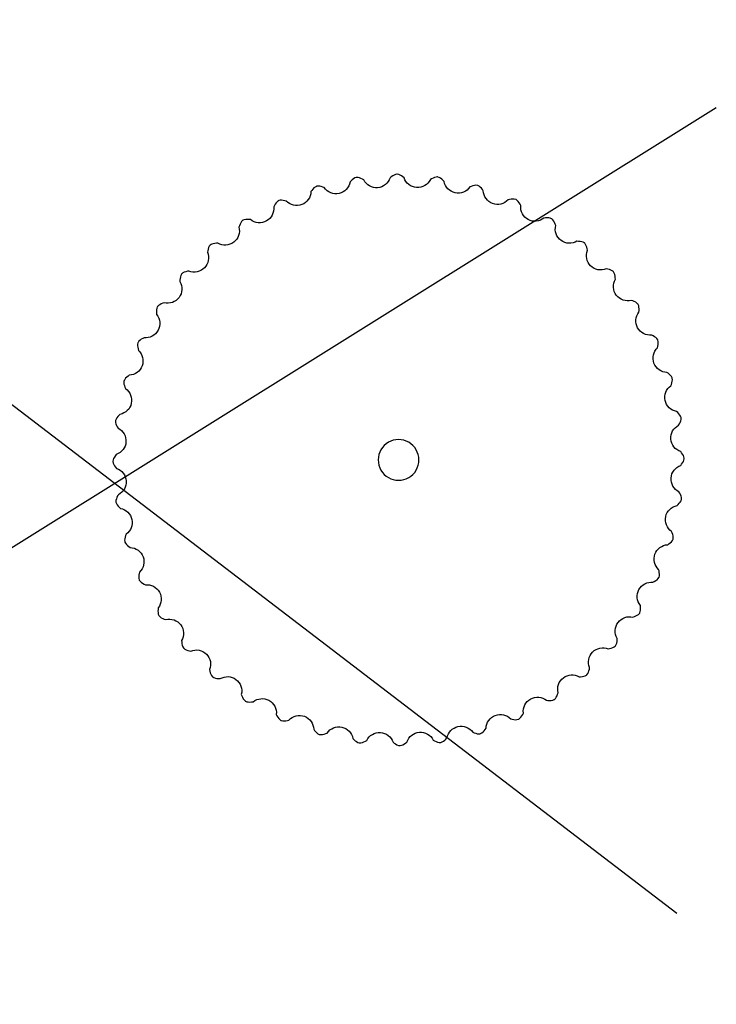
# Model space of a CAD drawing. Extents: x 64 to 1966, y -49 to 641.
# Tile 6 of 8: x 1095 to 1371, y 21 to 412. Entities that reach past the tile are written whole.
import ezdxf

# ---------------------------------------------------------------- set-up
doc = ezdxf.new("R2010")
doc.units = 0
doc.layers.get('0').update_dxf_attribs({"linetype": 'CONTINUOUS'})

msp = doc.modelspace()

# ---------------------------------------------------------------- linework, layer by layer
at = {"color": 7}
for p, q in [((892.051774, 411.682063), (1355.422278, 57.123107)), ((1371.109297, 376.70856), (801.549722, 20.943623)), ((1226.684567, 348.183314), (1226.195179, 347.72546)), ((1227.184067, 348.574077), (1226.684567, 348.183314)), ((1227.696312, 348.879435), (1227.184067, 348.574077)), ((1228.223936, 349.081076), (1227.696312, 348.879435)), ((1228.310008, 349.093758), (1228.223936, 349.081076)), ((1228.396943, 349.106861), (1228.310008, 349.093758)), ((1228.960433, 349.06783), (1228.396943, 349.106861)), ((1229.539455, 348.925103), (1228.960433, 349.06783)), ((1230.131187, 348.696965), (1229.539455, 348.925103)), ((1230.732808, 348.4017), (1230.131187, 348.696965)), ((1231.238633, 348.115747), (1230.732808, 348.4017)), ((1242.699597, 349.660815), (1242.150031, 349.277268)), ((1243.249624, 349.976514), (1242.699597, 349.660815)), ((1243.800113, 350.205864), (1243.249624, 349.976514)), ((1244.351062, 350.330364), (1243.800113, 350.205864)), ((1244.438063, 350.330667), (1244.351062, 350.330364)), ((1244.525979, 350.331266), (1244.438063, 350.330667)), ((1245.078178, 350.212438), (1244.525979, 350.331266)), ((1245.630994, 349.98876), (1245.078178, 350.212438)), ((1246.184236, 349.678732), (1245.630994, 349.98876)), ((1246.737713, 349.300853), (1246.184236, 349.678732)), ((1247.197694, 348.945824), (1246.737713, 349.300853)), ((1258.761888, 348.844101), (1258.163332, 348.542669)), ((1259.351246, 349.07831), (1258.761888, 348.844101)), ((1259.92877, 349.226982), (1259.351246, 349.07831)), ((1260.491831, 349.271807), (1259.92877, 349.226982)), ((1260.577988, 349.259725), (1260.491831, 349.271807)), ((1260.665095, 349.247806), (1260.577988, 349.259725)), ((1261.194763, 349.051601), (1260.665095, 349.247806)), ((1261.710119, 348.751526), (1261.194763, 349.051601)), ((1262.213608, 348.365919), (1261.710119, 348.751526)), ((1262.707674, 347.913119), (1262.213608, 348.365919)), ((1263.112447, 347.496241), (1262.707674, 347.913119)), ((1210.62357, 343.918835), (1210.282122, 343.438111)), ((1211.042817, 344.441676), (1210.62357, 343.918835)), ((1211.481622, 344.899547), (1211.042817, 344.441676)), ((1211.945196, 345.274698), (1211.481622, 344.899547)), ((1212.438752, 345.549375), (1211.945196, 345.274698)), ((1212.522143, 345.574177), (1212.438752, 345.549375)), ((1212.606329, 345.599519), (1212.522143, 345.574177)), ((1213.169639, 345.641078), (1212.606329, 345.599519)), ((1213.763078, 345.582207), (1213.169639, 345.641078)), ((1214.381255, 345.440603), (1213.763078, 345.582207)), ((1215.018773, 345.233964), (1214.381255, 345.440603)), ((1215.560145, 345.022907), (1215.018773, 345.233964)), ((1273.909095, 345.536617), (1273.361951, 345.316807)), ((1274.544458, 345.749797), (1273.909095, 345.536617)), ((1275.161147, 345.897747), (1274.544458, 345.749797)), ((1275.753952, 345.962717), (1275.161147, 345.897747)), ((1276.31766, 345.926953), (1275.753952, 345.962717)), ((1276.401222, 345.902733), (1276.31766, 345.926953)), ((1276.485745, 345.878538), (1276.401222, 345.902733)), ((1276.982099, 345.608951), (1276.485745, 345.878538)), ((1277.449505, 345.238588), (1276.982099, 345.608951)), ((1277.892991, 344.785252), (1277.449505, 345.238588)), ((1278.317587, 344.266748), (1277.892991, 344.785252)), ((1278.658913, 343.796507), (1278.317587, 344.266748)), ((1198.027249, 340.001941), (1197.475588, 339.880638)), ((1198.623027, 340.028125), (1198.027249, 340.001941)), ((1199.255063, 339.975938), (1198.623027, 340.028125)), ((1199.915501, 339.86213), (1199.255063, 339.975938)), ((1289.726017, 340.440895), (1289.066783, 340.320306)), ((1290.357485, 340.499575), (1289.726017, 340.440895)), ((1290.953503, 340.479518), (1290.357485, 340.499575)), ((1291.506383, 340.363895), (1290.953503, 340.479518)), ((1291.585648, 340.328029), (1291.506383, 340.363895)), ((1291.665867, 340.292051), (1291.585648, 340.328029)), ((1292.118803, 339.95457), (1291.665867, 340.292051)), ((1292.528743, 339.521458), (1292.118803, 339.95457)), ((1195.752197, 337.934885), (1195.482638, 337.410461)), ((1196.092768, 338.51207), (1195.752197, 337.934885)), ((1196.461944, 339.027728), (1196.092768, 338.51207)), ((1196.867411, 339.465034), (1196.461944, 339.027728)), ((1197.316853, 339.807156), (1196.867411, 339.465034)), ((1197.395865, 339.843573), (1197.316853, 339.807156)), ((1197.475588, 339.880638), (1197.395865, 339.843573)), ((1200.481399, 339.730267), (1199.915501, 339.86213)), ((1292.903198, 339.009621), (1292.528743, 339.521458)), ((1293.249683, 338.435968), (1292.903198, 339.009621)), ((1293.520612, 337.921939), (1293.249683, 338.435968)), ((1183.84152, 332.265215), (1183.312737, 332.066638)), ((1184.427507, 332.375921), (1183.84152, 332.265215)), ((1185.060538, 332.414213), (1184.427507, 332.375921)), ((1185.730449, 332.395554), (1185.060538, 332.414213)), ((1186.309353, 332.345569), (1185.730449, 332.395554)), ((1303.327829, 332.999926), (1302.740921, 332.943167)), ((1303.997515, 333.025469), (1303.327829, 332.999926)), ((1304.630907, 332.993684), (1303.997515, 333.025469)), ((1305.218003, 332.889009), (1304.630907, 332.993684)), ((1305.748801, 332.69588), (1305.218003, 332.889009)), ((1305.822154, 332.649098), (1305.748801, 332.69588)), ((1305.896438, 332.60207), (1305.822154, 332.649098)), ((1306.296734, 332.203565), (1305.896438, 332.60207)), ((1306.640864, 331.716521), (1306.296734, 332.203565)), ((1181.883797, 329.895425), (1181.691616, 329.337977)), ((1182.13876, 330.515204), (1181.883797, 329.895425)), ((1182.430793, 331.078153), (1182.13876, 330.515204)), ((1182.769897, 331.568711), (1182.430793, 331.078153)), ((1183.166075, 331.971313), (1182.769897, 331.568711)), ((1183.239101, 332.018604), (1183.166075, 331.971313)), ((1183.312737, 332.066638), (1183.239101, 332.018604)), ((1306.938666, 331.156603), (1306.640864, 331.716521)), ((1307.199984, 330.539479), (1306.938666, 331.156603)), ((1307.395001, 329.992124), (1307.199984, 330.539479)), ((1169.464856, 320.613872), (1169.300692, 319.964117)), ((1169.6738, 321.212652), (1169.464856, 320.613872)), ((1169.939639, 321.746477), (1169.6738, 321.212652)), ((1170.274489, 322.201362), (1169.939639, 321.746477)), ((1170.406092, 322.316589), (1170.050457, 322.004168)), ((1170.630469, 322.511998), (1170.274489, 322.201362)), ((1170.901231, 322.5884), (1170.406092, 322.316589)), ((1171.4655, 322.781372), (1170.901231, 322.5884)), ((1172.086637, 322.909365), (1171.4655, 322.781372)), ((1172.752385, 322.986234), (1172.086637, 322.909365)), ((1173.332511, 323.019143), (1172.752385, 322.986234)), ((1317.068425, 323.654474), (1316.401921, 323.724498)), ((1317.690846, 323.532872), (1317.068425, 323.654474)), ((1318.25707, 323.345711), (1317.690846, 323.532872)), ((1318.75498, 323.079006), (1318.25707, 323.345711)), ((1318.820929, 323.022262), (1318.75498, 323.079006)), ((1318.887763, 322.965141), (1318.820929, 323.022262)), ((1319.227272, 322.513724), (1318.887763, 322.965141)), ((1319.498584, 321.982662), (1319.227272, 322.513724)), ((1319.713672, 321.386062), (1319.498584, 321.982662)), ((1319.884504, 320.73803), (1319.713672, 321.386062)), ((1319.999639, 320.168493), (1319.884504, 320.73803)), ((1169.300692, 319.964117), (1169.1898, 319.384992)), ((1328.022905, 312.682844), (1327.44378, 312.793736)), ((1328.67266, 312.518679), (1328.022905, 312.682844)), ((1158.329061, 309.009636), (1158.259037, 308.343132)), ((1158.450663, 309.632058), (1158.329061, 309.009636)), ((1158.637825, 310.198282), (1158.450663, 309.632058)), ((1158.904529, 310.696192), (1158.637825, 310.198282)), ((1158.961274, 310.762141), (1158.904529, 310.696192)), ((1159.018394, 310.828975), (1158.961274, 310.762141)), ((1159.469812, 311.168484), (1159.018394, 310.828975)), ((1160.000873, 311.439797), (1159.469812, 311.168484)), ((1160.597473, 311.654883), (1160.000873, 311.439797)), ((1161.245506, 311.825716), (1160.597473, 311.654883)), ((1161.815042, 311.940851), (1161.245506, 311.825716)), ((1329.27144, 312.309735), (1328.67266, 312.518679)), ((1329.805265, 312.043896), (1329.27144, 312.309735)), ((1330.260151, 311.709047), (1329.805265, 312.043896)), ((1330.317353, 311.643494), (1330.260151, 311.709047)), ((1330.375378, 311.577444), (1330.317353, 311.643494)), ((1330.647187, 311.082304), (1330.375378, 311.577444)), ((1330.84016, 310.518036), (1330.647187, 311.082304)), ((1330.968153, 309.896898), (1330.84016, 310.518036)), ((1331.045022, 309.23115), (1330.968153, 309.896898)), ((1331.077932, 308.651025), (1331.045022, 309.23115)), ((1158.259037, 308.343132), (1158.231692, 307.75412)), ((1149.094526, 297.159215), (1148.989852, 296.572119)), ((1149.287656, 297.690013), (1149.094526, 297.159215)), ((1149.334437, 297.763367), (1149.287656, 297.690013)), ((1149.381465, 297.83765), (1149.334437, 297.763367)), ((1149.779971, 298.237946), (1149.381465, 297.83765)), ((1150.267015, 298.582075), (1149.779971, 298.237946)), ((1150.826932, 298.879877), (1150.267015, 298.582075)), ((1151.444056, 299.141196), (1150.826932, 298.879877)), ((1151.991411, 299.336213), (1151.444056, 299.141196)), ((1338.573991, 299.844776), (1337.954213, 300.099739)), ((1339.136941, 299.552743), (1338.573991, 299.844776)), ((1339.627499, 299.213639), (1339.136941, 299.552743)), ((1340.030102, 298.81746), (1339.627499, 299.213639)), ((1340.077393, 298.744435), (1340.030102, 298.81746)), ((1340.125427, 298.670798), (1340.077393, 298.744435)), ((1340.324004, 298.142016), (1340.125427, 298.670798)), ((1340.434709, 297.556028), (1340.324004, 298.142016)), ((1340.473002, 296.922998), (1340.434709, 297.556028)), ((1148.989852, 296.572119), (1148.958067, 295.938727)), ((1148.958067, 295.938727), (1148.98361, 295.269041)), ((1340.404357, 295.674182), (1340.454343, 296.253086)), ((1340.454343, 296.253086), (1340.473002, 296.922998)), ((1144.061596, 285.461823), (1143.547568, 285.190895)), ((1345.993673, 286.231339), (1345.469249, 286.500898)), ((1346.570857, 285.890768), (1345.993673, 286.231339)), ((1347.086517, 285.521591), (1346.570857, 285.890768)), ((1347.523822, 285.116125), (1347.086517, 285.521591)), ((1141.504018, 282.894714), (1141.483961, 282.298697)), ((1141.483961, 282.298697), (1141.54264, 281.667229)), ((1141.619641, 283.447595), (1141.504018, 282.894714)), ((1141.54264, 281.667229), (1141.663229, 281.007995)), ((1141.655507, 283.526859), (1141.619641, 283.447595)), ((1141.691484, 283.607079), (1141.655507, 283.526859)), ((1142.028965, 284.060015), (1141.691484, 283.607079)), ((1142.462078, 284.469954), (1142.028965, 284.060015)), ((1142.973914, 284.84441), (1142.462078, 284.469954)), ((1143.547568, 285.190895), (1142.973914, 284.84441)), ((1347.865944, 284.666683), (1347.523822, 285.116125)), ((1347.789055, 281.502137), (1347.920918, 282.068035)), ((1347.902361, 284.58767), (1347.865944, 284.666683)), ((1347.939427, 284.507948), (1347.902361, 284.58767)), ((1347.920918, 282.068035), (1348.034726, 282.728472)), ((1348.060729, 283.956287), (1347.939427, 284.507948)), ((1348.034726, 282.728472), (1348.086913, 283.360509)), ((1348.086913, 283.360509), (1348.060729, 283.956287)), ((1137.198284, 269.834202), (1136.744948, 269.390716)), ((1137.716788, 270.2588), (1137.198284, 269.834202)), ((1138.187028, 270.600125), (1137.716788, 270.2588)), ((1352.500465, 270.940718), (1351.977623, 271.359965)), ((1352.958336, 270.501914), (1352.500465, 270.940718)), ((1353.333486, 270.038339), (1352.958336, 270.501914)), ((1353.608164, 269.544783), (1353.333486, 270.038339)), ((1136.056582, 268.258871), (1136.02082, 267.695164)), ((1136.02082, 267.695164), (1136.085788, 267.102359)), ((1136.080803, 268.342433), (1136.056582, 268.258871)), ((1136.104997, 268.426957), (1136.080803, 268.342433)), ((1136.085788, 267.102359), (1136.233739, 266.485669)), ((1136.374584, 268.923311), (1136.104997, 268.426957)), ((1136.233739, 266.485669), (1136.446918, 265.850306)), ((1136.744948, 269.390716), (1136.374584, 268.923311)), ((1136.446918, 265.850306), (1136.666729, 265.303163)), ((1353.081695, 266.42339), (1353.292752, 266.964762)), ((1353.292752, 266.964762), (1353.499391, 267.602281)), ((1353.499391, 267.602281), (1353.640995, 268.220457)), ((1353.632965, 269.461392), (1353.608164, 269.544783)), ((1353.658308, 269.377206), (1353.632965, 269.461392)), ((1353.640995, 268.220457), (1353.699866, 268.813897)), ((1353.699866, 268.813897), (1353.658308, 269.377206)), ((1133.617616, 254.154819), (1133.232009, 253.651331)), ((1134.070417, 254.648885), (1133.617616, 254.154819)), ((1134.487295, 255.053658), (1134.070417, 254.648885)), ((1356.242103, 255.298969), (1355.784248, 255.788357)), ((1356.632866, 254.799468), (1356.242103, 255.298969)), ((1356.938224, 254.287223), (1356.632866, 254.799468)), ((1357.139865, 253.7596), (1356.938224, 254.287223)), ((1132.723811, 252.5192), (1132.711729, 252.433042)), ((1132.711729, 252.433042), (1132.756553, 251.869982)), ((1132.73573, 252.606306), (1132.723811, 252.5192)), ((1132.931934, 253.135974), (1132.73573, 252.606306)), ((1132.756553, 251.869982), (1132.905227, 251.292457)), ((1132.905227, 251.292457), (1133.139435, 250.7031)), ((1133.232009, 253.651331), (1132.931934, 253.135974)), ((1133.139435, 250.7031), (1133.440867, 250.104543)), ((1133.440867, 250.104543), (1133.736306, 249.594251)), ((1356.174535, 250.744902), (1356.460489, 251.250727)), ((1356.460489, 251.250727), (1356.755753, 251.852348)), ((1356.755753, 251.852348), (1356.983891, 252.444081)), ((1356.983891, 252.444081), (1357.126618, 253.023102)), ((1357.126618, 253.023102), (1357.16565, 253.586592)), ((1357.152546, 253.673528), (1357.139865, 253.7596)), ((1357.16565, 253.586592), (1357.152546, 253.673528)), ((1132.682682, 238.678925), (1132.304803, 238.125447)), ((1133.037712, 239.138906), (1132.682682, 238.678925)), ((1357.719604, 239.283938), (1357.336057, 239.833504)), ((1358.035303, 238.733911), (1357.719604, 239.283938)), ((1358.264652, 238.183423), (1358.035303, 238.733911)), ((1131.771097, 237.01939), (1131.65227, 236.46719)), ((1131.65227, 236.46719), (1131.652868, 236.379275)), ((1131.652868, 236.379275), (1131.653171, 236.292274)), ((1131.653171, 236.292274), (1131.777671, 235.741325)), ((1131.994775, 237.572206), (1131.771097, 237.01939)), ((1131.777671, 235.741325), (1132.007021, 235.190837)), ((1132.304803, 238.125447), (1131.994775, 237.572206)), ((1132.007021, 235.190837), (1132.32272, 234.640809)), ((1132.32272, 234.640809), (1132.706267, 234.091243)), ((1253.099902, 236.962373), (1253.099902, 236.962373)), ((1357.004612, 234.785842), (1357.359642, 235.245822)), ((1357.359642, 235.245822), (1357.737521, 235.7993)), ((1357.737521, 235.7993), (1358.047549, 236.352542)), ((1358.047549, 236.352542), (1358.271227, 236.905358)), ((1358.389153, 237.632474), (1358.264652, 238.183423)), ((1358.271227, 236.905358), (1358.390054, 237.457557)), ((1358.389456, 237.545473), (1358.389153, 237.632474)), ((1358.390054, 237.457557), (1358.389456, 237.545473)), ((1132.706267, 234.091243), (1133.071322, 233.628191)), ((1133.867789, 223.179845), (1133.581835, 222.67402)), ((1356.902889, 223.221647), (1356.601457, 223.820204)), ((1357.137097, 222.63229), (1356.902889, 223.221647)), ((1132.915706, 220.901645), (1132.876674, 220.338155)), ((1132.876674, 220.338155), (1132.889778, 220.25122)), ((1132.889778, 220.25122), (1132.902459, 220.165148)), ((1132.902459, 220.165148), (1133.1041, 219.637524)), ((1133.058433, 221.480666), (1132.915706, 220.901645)), ((1133.286571, 222.072398), (1133.058433, 221.480666)), ((1133.1041, 219.637524), (1133.409458, 219.125279)), ((1133.581835, 222.67402), (1133.286571, 222.072398)), ((1133.409458, 219.125279), (1133.800221, 218.625779)), ((1355.55503, 218.871089), (1355.971907, 219.275862)), ((1355.971907, 219.275862), (1356.424708, 219.769928)), ((1356.424708, 219.769928), (1356.810315, 220.273417)), ((1356.810315, 220.273417), (1357.110389, 220.788773)), ((1357.110389, 220.788773), (1357.306594, 221.318441)), ((1357.28577, 222.054765), (1357.137097, 222.63229)), ((1357.330595, 221.491706), (1357.28577, 222.054765)), ((1357.306594, 221.318441), (1357.318513, 221.405547)), ((1357.318513, 221.405547), (1357.330595, 221.491706)), ((1133.800221, 218.625779), (1134.258076, 218.136391)), ((1136.960629, 207.501357), (1136.749571, 206.959985)), ((1353.595405, 208.074441), (1353.375595, 208.621584)), ((1353.808585, 207.439079), (1353.595405, 208.074441)), ((1353.956536, 206.822389), (1353.808585, 207.439079)), ((1136.401329, 205.70429), (1136.342458, 205.110851)), ((1136.342458, 205.110851), (1136.384016, 204.547541)), ((1136.384016, 204.547541), (1136.409359, 204.463355)), ((1136.542932, 206.322467), (1136.401329, 205.70429)), ((1136.409359, 204.463355), (1136.43416, 204.379964)), ((1136.43416, 204.379964), (1136.708838, 203.886407)), ((1136.749571, 206.959985), (1136.542932, 206.322467)), ((1136.708838, 203.886407), (1137.083988, 203.422833)), ((1137.083988, 203.422833), (1137.541859, 202.984028)), ((1351.855295, 203.324623), (1352.325535, 203.665948)), ((1352.325535, 203.665948), (1352.84404, 204.090545)), ((1352.84404, 204.090545), (1353.297376, 204.534032)), ((1353.297376, 204.534032), (1353.667739, 205.001437)), ((1353.667739, 205.001437), (1353.937326, 205.497791)), ((1353.937326, 205.497791), (1353.961521, 205.582313)), ((1354.021504, 206.229584), (1353.956536, 206.822389)), ((1353.961521, 205.582313), (1353.985741, 205.665875)), ((1353.985741, 205.665875), (1354.021504, 206.229584)), ((1137.541859, 202.984028), (1138.064701, 202.564781)), ((1138.064701, 202.564781), (1138.545425, 202.223333)), ((1142.121405, 191.856713), (1142.007598, 191.196275)), ((1142.253269, 192.42261), (1142.121405, 191.856713)), ((1348.379094, 192.916752), (1348.239389, 193.489609)), ((1348.499683, 192.257519), (1348.379094, 192.916752)), ((1348.558364, 191.62605), (1348.499683, 192.257519)), ((1348.538306, 191.030033), (1348.558364, 191.62605)), ((1142.007598, 191.196275), (1141.955411, 190.564238)), ((1141.955411, 190.564238), (1141.981595, 189.968461)), ((1141.981595, 189.968461), (1142.102897, 189.4168)), ((1142.102897, 189.4168), (1142.139963, 189.337077)), ((1142.139963, 189.337077), (1142.17638, 189.258065)), ((1142.17638, 189.258065), (1142.518501, 188.808623)), ((1142.518501, 188.808623), (1142.955807, 188.403156)), ((1142.955807, 188.403156), (1143.471466, 188.03398)), ((1143.471466, 188.03398), (1144.048651, 187.693408)), ((1345.980727, 188.462924), (1346.494756, 188.733853)), ((1346.494756, 188.733853), (1347.06841, 189.080337)), ((1347.06841, 189.080337), (1347.580246, 189.454793)), ((1347.580246, 189.454793), (1348.013359, 189.864733)), ((1348.013359, 189.864733), (1348.35084, 190.317668)), ((1348.35084, 190.317668), (1348.386817, 190.397888)), ((1348.386817, 190.397888), (1348.422683, 190.477152)), ((1348.422683, 190.477152), (1348.538306, 191.030033)), ((1149.587981, 177.671661), (1149.569322, 177.001749)), ((1149.569322, 177.001749), (1149.607615, 176.368719)), ((1149.637966, 178.250565), (1149.587981, 177.671661)), ((1149.607615, 176.368719), (1149.71832, 175.782731)), ((1340.262353, 175.686801), (1340.660859, 176.087098)), ((1340.660859, 176.087098), (1340.707886, 176.161381)), ((1340.707886, 176.161381), (1340.754668, 176.234734)), ((1340.754668, 176.234734), (1340.947797, 176.765532)), ((1340.947797, 176.765532), (1341.052472, 177.352628)), ((1341.052472, 177.352628), (1341.084256, 177.986021)), ((1341.084256, 177.986021), (1341.058714, 178.655706)), ((1149.71832, 175.782731), (1149.916898, 175.253949)), ((1149.916898, 175.253949), (1149.964931, 175.180313)), ((1149.964931, 175.180313), (1150.012223, 175.107287)), ((1150.012223, 175.107287), (1150.414825, 174.711109)), ((1150.414825, 174.711109), (1150.905383, 174.372005)), ((1150.905383, 174.372005), (1151.468332, 174.079972)), ((1151.468332, 174.079972), (1152.088111, 173.825009)), ((1338.050913, 174.588534), (1338.598268, 174.783551)), ((1338.598268, 174.783551), (1339.215391, 175.044869)), ((1339.215391, 175.044869), (1339.775308, 175.342673)), ((1339.775308, 175.342673), (1340.262353, 175.686801)), ((1158.964392, 165.273722), (1158.997302, 164.693597)), ((1158.997302, 164.693597), (1159.074171, 164.027849)), ((1331.404499, 163.726466), (1331.591661, 164.292689)), ((1331.591661, 164.292689), (1331.713263, 164.915111)), ((1331.713263, 164.915111), (1331.783286, 165.581615)), ((1159.074171, 164.027849), (1159.202164, 163.406711)), ((1159.202164, 163.406711), (1159.395136, 162.842444)), ((1159.395136, 162.842444), (1159.666946, 162.347303)), ((1159.666946, 162.347303), (1159.724971, 162.281253)), ((1159.724971, 162.281253), (1159.782173, 162.215701)), ((1159.782173, 162.215701), (1160.237059, 161.880851)), ((1160.237059, 161.880851), (1160.770883, 161.615012)), ((1160.770883, 161.615012), (1161.369664, 161.406068)), ((1161.369664, 161.406068), (1162.019419, 161.241904)), ((1162.019419, 161.241904), (1162.598543, 161.131012)), ((1328.227281, 161.983896), (1328.796818, 162.099032)), ((1328.796818, 162.099032), (1329.444851, 162.269864)), ((1329.444851, 162.269864), (1330.04145, 162.484951)), ((1330.04145, 162.484951), (1330.572512, 162.756263)), ((1330.572512, 162.756263), (1331.02393, 163.095773)), ((1331.02393, 163.095773), (1331.08105, 163.162607)), ((1331.08105, 163.162607), (1331.137795, 163.228556)), ((1331.137795, 163.228556), (1331.404499, 163.726466)), ((1170.042685, 153.756254), (1170.15782, 153.186717)), ((1170.15782, 153.186717), (1170.328652, 152.538685)), ((1170.328652, 152.538685), (1170.543739, 151.942085)), ((1320.102685, 152.178271), (1320.368524, 152.712095)), ((1320.368524, 152.712095), (1320.577468, 153.310876)), ((1320.577468, 153.310876), (1320.741632, 153.960631)), ((1320.741632, 153.960631), (1320.852524, 154.539755)), ((1170.543739, 151.942085), (1170.815051, 151.411024)), ((1170.815051, 151.411024), (1171.154561, 150.959606)), ((1171.154561, 150.959606), (1171.221394, 150.902486)), ((1171.221394, 150.902486), (1171.287344, 150.845741)), ((1171.287344, 150.845741), (1171.785254, 150.579037)), ((1171.785254, 150.579037), (1172.351477, 150.391875)), ((1172.351477, 150.391875), (1172.973899, 150.270273)), ((1172.973899, 150.270273), (1173.640403, 150.200249)), ((1173.640403, 150.200249), (1174.229415, 150.172904)), ((1316.709813, 150.905603), (1317.289939, 150.938513)), ((1317.289939, 150.938513), (1317.955687, 151.015382)), ((1317.955687, 151.015382), (1318.576824, 151.143375)), ((1318.576824, 151.143375), (1319.141092, 151.336348)), ((1319.141092, 151.336348), (1319.636232, 151.608158)), ((1319.636232, 151.608158), (1319.702282, 151.666183)), ((1319.702282, 151.666183), (1319.767835, 151.723385)), ((1319.767835, 151.723385), (1320.102685, 152.178271)), ((1182.647323, 143.932622), (1182.84234, 143.385269)), ((1182.84234, 143.385269), (1183.103658, 142.768144)), ((1183.103658, 142.768144), (1183.40146, 142.208227)), ((1183.40146, 142.208227), (1183.745589, 141.721182)), ((1183.745589, 141.721182), (1184.145886, 141.322676)), ((1184.145886, 141.322676), (1184.220169, 141.275649)), ((1184.220169, 141.275649), (1184.293522, 141.228868)), ((1184.293522, 141.228868), (1184.824321, 141.035738)), ((1184.824321, 141.035738), (1185.411417, 140.931063)), ((1185.411417, 140.931063), (1186.044809, 140.899279)), ((1186.044809, 140.899279), (1186.714494, 140.924822)), ((1303.732971, 141.579179), (1304.311875, 141.529193)), ((1304.311875, 141.529193), (1304.981786, 141.510534)), ((1304.981786, 141.510534), (1305.614816, 141.548827)), ((1305.614816, 141.548827), (1306.200804, 141.659531)), ((1306.200804, 141.659531), (1306.729587, 141.858109)), ((1306.729587, 141.858109), (1306.803223, 141.906143)), ((1306.803223, 141.906143), (1306.876249, 141.953434)), ((1306.876249, 141.953434), (1307.272427, 142.356036)), ((1307.272427, 142.356036), (1307.611532, 142.846594)), ((1307.611532, 142.846594), (1307.903564, 143.409544)), ((1307.903564, 143.409544), (1308.158527, 144.029322)), ((1196.521712, 136.002809), (1196.792641, 135.48878)), ((1196.792641, 135.48878), (1197.139126, 134.915126)), ((1197.139126, 134.915126), (1197.513581, 134.40329)), ((1197.513581, 134.40329), (1197.923521, 133.970177)), ((1197.923521, 133.970177), (1198.376457, 133.632696)), ((1198.376457, 133.632696), (1198.456676, 133.596719)), ((1198.456676, 133.596719), (1198.535941, 133.560853)), ((1198.535941, 133.560853), (1199.088821, 133.445229)), ((1199.088821, 133.445229), (1199.684838, 133.425173)), ((1199.684838, 133.425173), (1200.316306, 133.483853)), ((1200.316306, 133.483853), (1200.975541, 133.604441)), ((1289.560925, 134.194481), (1290.126823, 134.062617)), ((1290.126823, 134.062617), (1290.78726, 133.948809)), ((1290.78726, 133.948809), (1291.419297, 133.896623)), ((1291.419297, 133.896623), (1292.015075, 133.922806)), ((1292.015075, 133.922806), (1292.566736, 134.044109)), ((1292.566736, 134.044109), (1292.646458, 134.081174)), ((1292.646458, 134.081174), (1292.725472, 134.117591)), ((1292.725472, 134.117591), (1293.174914, 134.459714)), ((1293.174914, 134.459714), (1293.58038, 134.897018)), ((1293.58038, 134.897018), (1293.949556, 135.412678)), ((1293.949556, 135.412678), (1294.290127, 135.989863)), ((1211.383411, 130.12824), (1211.724736, 129.658)), ((1211.724736, 129.658), (1212.149333, 129.139496)), ((1212.149333, 129.139496), (1212.59282, 128.68616)), ((1278.097128, 128.650049), (1278.560702, 129.025199)), ((1278.560702, 129.025199), (1278.999507, 129.483071)), ((1278.999507, 129.483071), (1279.418754, 130.005912)), ((1212.59282, 128.68616), (1213.060225, 128.315796)), ((1213.060225, 128.315796), (1213.556579, 128.046209)), ((1213.556579, 128.046209), (1213.641102, 128.022014)), ((1213.641102, 128.022014), (1213.724664, 127.997795)), ((1213.724664, 127.997795), (1214.288372, 127.962031)), ((1214.288372, 127.962031), (1214.881177, 128.027)), ((1214.881177, 128.027), (1215.497866, 128.174951)), ((1215.497866, 128.174951), (1216.133229, 128.388131)), ((1216.133229, 128.388131), (1216.680373, 128.607941)), ((1226.929877, 126.428507), (1227.33465, 126.011628)), ((1227.33465, 126.011628), (1227.828716, 125.558828)), ((1227.828716, 125.558828), (1228.332206, 125.173221)), ((1228.332206, 125.173221), (1228.847561, 124.873146)), ((1230.691079, 124.846438), (1231.280436, 125.080646)), ((1231.280436, 125.080646), (1231.878992, 125.382078)), ((1231.878992, 125.382078), (1232.389285, 125.677517)), ((1258.803691, 125.809001), (1259.309516, 125.523047)), ((1259.309516, 125.523047), (1259.911137, 125.227783)), ((1259.911137, 125.227783), (1260.502869, 124.999645)), ((1261.818388, 124.843671), (1262.346011, 125.045312)), ((1262.346011, 125.045312), (1262.858257, 125.35067)), ((1262.858257, 125.35067), (1263.357757, 125.741432)), ((1263.357757, 125.741432), (1263.847145, 126.199287)), ((1274.482178, 128.90184), (1275.02355, 128.690783)), ((1275.02355, 128.690783), (1275.661069, 128.484144)), ((1275.661069, 128.484144), (1276.279245, 128.34254)), ((1276.279245, 128.34254), (1276.872685, 128.283669)), ((1276.872685, 128.283669), (1277.435995, 128.325227)), ((1277.435995, 128.325227), (1277.520181, 128.350571)), ((1277.520181, 128.350571), (1277.603572, 128.375372)), ((1277.603572, 128.375372), (1278.097128, 128.650049)), ((1228.847561, 124.873146), (1229.377229, 124.676942)), ((1229.377229, 124.676942), (1229.464335, 124.665022)), ((1229.464335, 124.665022), (1229.550493, 124.652941)), ((1229.550493, 124.652941), (1230.113554, 124.697765)), ((1230.113554, 124.697765), (1230.691079, 124.846438)), ((1242.84463, 124.978924), (1243.304611, 124.623894)), ((1243.304611, 124.623894), (1243.858088, 124.246016)), ((1243.858088, 124.246016), (1244.41133, 123.935987)), ((1244.41133, 123.935987), (1244.964146, 123.71231)), ((1244.964146, 123.71231), (1245.516345, 123.593482)), ((1245.516345, 123.593482), (1245.604261, 123.59408)), ((1245.604261, 123.59408), (1245.691261, 123.594383)), ((1245.691261, 123.594383), (1246.242211, 123.718883)), ((1246.242211, 123.718883), (1246.7927, 123.948233)), ((1246.7927, 123.948233), (1247.342726, 124.263932)), ((1247.342726, 124.263932), (1247.892292, 124.647479)), ((1260.502869, 124.999645), (1261.081891, 124.856918)), ((1261.081891, 124.856918), (1261.64538, 124.817885)), ((1261.64538, 124.817885), (1261.732316, 124.830989)), ((1261.732316, 124.830989), (1261.818388, 124.843671))]:
    msp.add_line(p, q, dxfattribs=at)
for points in [[(1236.729108, 345.020533), (1234.44122, 344.84613), (1232.273799, 346.067997), (1231.238633, 348.115747)], [(1241.686979, 348.912214), (1240.974166, 346.731218), (1239.016995, 345.194936), (1236.729108, 345.020533)], [(1242.150031, 349.277268), (1242.150031, 349.277268), (1241.686979, 348.912214), (1241.686979, 348.912214)], [(1252.191788, 345.100738), (1249.902368, 345.25371), (1247.930897, 346.771597), (1247.197694, 348.945824)], [(1257.653039, 348.247229), (1256.637094, 346.189876), (1254.481209, 344.947766), (1252.191788, 345.100738)], [(1258.163332, 348.542669), (1258.163332, 348.542669), (1257.653039, 348.247229), (1257.653039, 348.247229)], [(1221.43523, 342.740573), (1219.19545, 342.242345), (1216.876199, 343.14332), (1215.560145, 345.022907)], [(1225.788793, 347.298222), (1225.393624, 345.037981), (1223.67501, 343.238802), (1221.43523, 342.740573)], [(1226.195179, 347.72546), (1226.195179, 347.72546), (1225.788793, 347.298222), (1225.788793, 347.298222)], [(1267.508496, 342.97956), (1265.264149, 343.456793), (1263.528763, 345.2398), (1263.112447, 347.496241)], [(1273.361951, 345.316807), (1272.063555, 343.424979), (1269.752843, 342.502326), (1267.508496, 342.97956)], [(1210.282122, 343.438111), (1210.212641, 341.144638), (1208.76757, 339.119188), (1206.621493, 338.307276)], [(1282.367426, 338.700176), (1280.21384, 339.491956), (1278.749866, 341.503785), (1278.658913, 343.796507)], [(1288.493927, 340.1806), (1286.939511, 338.492808), (1284.521011, 337.908396), (1282.367426, 338.700176)], [(1289.066783, 340.320306), (1289.066783, 340.320306), (1288.493927, 340.1806), (1288.493927, 340.1806)], [(1195.482638, 337.410461), (1195.74026, 335.130443), (1194.598149, 332.919954), (1192.589463, 331.810888)], [(1206.621493, 338.307276), (1204.475416, 337.495365), (1202.051551, 338.057105), (1200.481399, 339.730267)], [(1296.466094, 332.349705), (1294.447111, 333.439913), (1293.284351, 335.63961), (1293.520612, 337.921939)], [(1192.589463, 331.810888), (1190.580777, 330.701822), (1188.101639, 330.912893), (1186.309353, 332.345569)], [(1302.740921, 332.943167), (1300.96213, 331.493772), (1298.485077, 331.259497), (1296.466094, 332.349705)], [(1181.691616, 329.337977), (1182.271096, 327.11783), (1181.455195, 324.767302), (1179.624792, 323.383658)], [(1309.517491, 324.057421), (1307.674211, 325.423864), (1306.836336, 327.766649), (1307.395001, 329.992124)], [(1179.624792, 323.383658), (1177.794388, 322.000015), (1175.310445, 321.856119), (1173.332511, 323.019143)], [(1315.812909, 323.751843), (1313.845953, 322.570349), (1311.360771, 322.690979), (1309.517491, 324.057421)], [(1316.401921, 323.724498), (1316.401921, 323.724498), (1315.812909, 323.751843), (1315.812909, 323.751843)], [(1169.1898, 319.384992), (1170.079341, 317.269912), (1169.60626, 314.827194), (1167.9914, 313.197141)], [(1321.255929, 313.992135), (1319.625876, 315.606995), (1319.129943, 318.045176), (1319.999639, 320.168493)], [(1167.9914, 313.197141), (1166.37654, 311.567088), (1163.938359, 311.071155), (1161.815042, 311.940851)], [(1327.44378, 312.793736), (1325.3287, 311.904194), (1322.885982, 312.377275), (1321.255929, 313.992135)], [(1158.231692, 307.75412), (1159.413187, 305.787164), (1159.292556, 303.301983), (1157.926114, 301.458703)], [(1331.442447, 302.358744), (1330.058804, 304.189148), (1329.914908, 306.673091), (1331.077932, 308.651025)], [(1157.926114, 301.458703), (1156.559672, 299.615422), (1154.216886, 298.777548), (1151.991411, 299.336213)], [(1337.396765, 300.29192), (1335.176619, 299.71244), (1332.82609, 300.528341), (1331.442447, 302.358744)], [(1337.954213, 300.099739), (1337.954213, 300.099739), (1337.396765, 300.29192), (1337.396765, 300.29192)], [(1148.98361, 295.269041), (1148.98361, 295.269041), (1149.040368, 294.682133), (1149.040368, 294.682133)], [(1149.040368, 294.682133), (1150.489764, 292.903342), (1150.724039, 290.426288), (1149.633831, 288.407305)], [(1339.869677, 289.394073), (1338.760611, 291.402758), (1338.971682, 293.881897), (1340.404357, 295.674182)], [(1345.469249, 286.500898), (1343.189232, 286.243276), (1340.978743, 287.385387), (1339.869677, 289.394073)], [(1149.633831, 288.407305), (1148.543623, 286.388322), (1146.343926, 285.225562), (1144.061596, 285.461823)], [(1346.366065, 275.362042), (1345.554154, 277.508119), (1346.115894, 279.931985), (1347.789055, 281.502137)], [(1141.663229, 281.007995), (1141.663229, 281.007995), (1141.802935, 280.435138), (1141.802935, 280.435138)], [(1141.802935, 280.435138), (1143.490726, 278.880722), (1144.075139, 276.462223), (1143.283359, 274.308638)], [(1143.283359, 274.308638), (1142.491579, 272.155052), (1140.47975, 270.691078), (1138.187028, 270.600125)], [(1351.496899, 271.701413), (1349.203426, 271.770894), (1347.177976, 273.215965), (1346.366065, 275.362042)], [(1351.977623, 271.359965), (1351.977623, 271.359965), (1351.496899, 271.701413), (1351.496899, 271.701413)], [(1350.799362, 260.548306), (1350.301134, 262.788086), (1351.202108, 265.107336), (1353.081695, 266.42339)], [(1136.666729, 265.303163), (1138.558558, 264.004767), (1139.481211, 261.694055), (1139.003977, 259.449708)], [(1139.003977, 259.449708), (1138.526743, 257.20536), (1136.743736, 255.469974), (1134.487295, 255.053658)], [(1355.35701, 256.194743), (1353.096769, 256.589912), (1351.297591, 258.308526), (1350.799362, 260.548306)], [(1355.784248, 255.788357), (1355.784248, 255.788357), (1355.35701, 256.194743), (1355.35701, 256.194743)], [(1353.079321, 245.254427), (1352.904917, 247.542315), (1354.126785, 249.709737), (1356.174535, 250.744902)], [(1133.736306, 249.594251), (1135.793659, 248.578306), (1137.035769, 246.422421), (1136.882797, 244.133001)], [(1136.882797, 244.133001), (1136.729825, 241.84358), (1135.211938, 239.872109), (1133.037712, 239.138906)], [(1240.981081, 243.960819), (1238.481149, 242.517144), (1236.941542, 239.849215), (1236.942422, 236.962373)], [(1249.061242, 243.960819), (1246.56131, 245.404494), (1243.481013, 245.404494), (1240.981081, 243.960819)], [(1253.099902, 236.962373), (1253.100781, 239.849215), (1251.561175, 242.517144), (1249.061242, 243.960819)], [(1356.971002, 240.296557), (1354.790006, 241.009369), (1353.253724, 242.96654), (1353.079321, 245.254427)], [(1357.336057, 239.833504), (1357.336057, 239.833504), (1356.971002, 240.296557), (1356.971002, 240.296557)], [(1236.942422, 236.962373), (1236.941542, 234.075531), (1238.481149, 231.407603), (1240.981081, 229.963928)], [(1249.061242, 229.963928), (1251.561175, 231.407603), (1253.100781, 234.075531), (1253.099902, 236.962373)], [(1353.159527, 229.791747), (1353.312499, 232.081167), (1354.830386, 234.052638), (1357.004612, 234.785842)], [(1133.071322, 233.628191), (1135.252318, 232.915378), (1136.788599, 230.958208), (1136.963003, 228.67032)], [(1136.963003, 228.67032), (1137.137406, 226.382433), (1135.915539, 224.215011), (1133.867789, 223.179845)], [(1240.981081, 229.963928), (1243.481013, 228.520253), (1246.56131, 228.520253), (1249.061242, 229.963928)], [(1356.306018, 224.330496), (1354.248665, 225.346441), (1353.006555, 227.502326), (1353.159527, 229.791747)], [(1356.601457, 223.820204), (1356.601457, 223.820204), (1356.306018, 224.330496), (1356.306018, 224.330496)], [(1351.038347, 214.47504), (1351.515581, 216.719387), (1353.298588, 218.454773), (1355.55503, 218.871089)], [(1134.258076, 218.136391), (1134.258076, 218.136391), (1134.685313, 217.730004), (1134.685313, 217.730004)], [(1134.685313, 217.730004), (1136.945554, 217.334835), (1138.744733, 215.616222), (1139.242961, 213.376442)], [(1139.242961, 213.376442), (1139.74119, 211.136662), (1138.840216, 208.817411), (1136.960629, 207.501357)], [(1353.375595, 208.621584), (1351.483766, 209.91998), (1350.561113, 212.230692), (1351.038347, 214.47504)], [(1346.758964, 199.616109), (1347.550744, 201.769695), (1349.562573, 203.233669), (1351.855295, 203.324623)], [(1138.545425, 202.223333), (1140.838898, 202.153853), (1142.864348, 200.708782), (1143.676259, 198.562705)], [(1348.239389, 193.489609), (1346.551597, 195.044024), (1345.967184, 197.462524), (1346.758964, 199.616109)], [(1143.676259, 198.562705), (1144.48817, 196.416628), (1143.92643, 193.992762), (1142.253269, 192.42261)], [(1144.048651, 187.693408), (1144.048651, 187.693408), (1144.573075, 187.42385), (1144.573076, 187.42385)], [(1144.573076, 187.42385), (1146.853092, 187.681471), (1149.063581, 186.53936), (1150.172646, 184.530674)], [(1340.408493, 185.517442), (1341.4987, 187.536425), (1343.698397, 188.699185), (1345.980727, 188.462924)], [(1150.172646, 184.530674), (1151.281712, 182.521989), (1151.070641, 180.042851), (1149.637966, 178.250565)], [(1341.001956, 179.242614), (1339.552561, 181.021405), (1339.318285, 183.498459), (1340.408493, 185.517442)], [(1341.058714, 178.655706), (1341.058714, 178.655706), (1341.001956, 179.242614), (1341.001956, 179.242614)], [(1152.088111, 173.825009), (1152.088111, 173.825009), (1152.645559, 173.632827), (1152.645559, 173.632827)], [(1152.645559, 173.632827), (1154.865705, 174.212307), (1157.216234, 173.396407), (1158.599877, 171.566003)], [(1331.810632, 166.170626), (1330.629137, 168.137583), (1330.749768, 170.622764), (1332.11621, 172.466044)], [(1332.11621, 172.466044), (1333.482652, 174.309324), (1335.825438, 175.147199), (1338.050913, 174.588534)], [(1158.599877, 171.566003), (1159.98352, 169.735599), (1160.127416, 167.251656), (1158.964392, 165.273722)], [(1331.783286, 165.581615), (1331.783286, 165.581615), (1331.810632, 166.170626), (1331.810632, 166.170626)], [(1162.598543, 161.131012), (1164.713623, 162.020553), (1167.156342, 161.547473), (1168.786395, 159.932613)], [(1320.852524, 154.539755), (1319.962983, 156.654835), (1320.436064, 159.097553), (1322.050924, 160.727606)], [(1322.050924, 160.727606), (1323.665784, 162.357659), (1326.103964, 162.853592), (1328.227281, 161.983896)], [(1168.786395, 159.932613), (1170.416448, 158.317753), (1170.912382, 155.879571), (1170.042685, 153.756254)], [(1174.229415, 150.172904), (1176.196371, 151.354398), (1178.681553, 151.233768), (1180.524833, 149.867325)], [(1180.524833, 149.867325), (1182.368113, 148.500883), (1183.205988, 146.158097), (1182.647323, 143.932622)], [(1308.350708, 144.586771), (1307.771229, 146.806917), (1308.587129, 149.157445), (1310.417533, 150.541088)], [(1310.417533, 150.541088), (1312.247937, 151.924731), (1314.731879, 152.068627), (1316.709813, 150.905603)], [(1308.158527, 144.029322), (1308.158527, 144.029322), (1308.350708, 144.586771), (1308.350708, 144.586771)], [(1186.714494, 140.924822), (1186.714494, 140.924822), (1187.301402, 140.981579), (1187.301402, 140.981579)], [(1187.301402, 140.981579), (1189.080193, 142.430975), (1191.557247, 142.665251), (1193.57623, 141.575043)], [(1193.57623, 141.575043), (1195.595213, 140.484835), (1196.757973, 138.285138), (1196.521712, 136.002809)], [(1294.559686, 136.514287), (1294.302064, 138.794304), (1295.444175, 141.004793), (1297.452861, 142.113859)], [(1297.452861, 142.113859), (1299.461547, 143.222925), (1301.940685, 143.011854), (1303.732971, 141.579179)], [(1200.975541, 133.604441), (1200.975541, 133.604441), (1201.548398, 133.744148), (1201.548398, 133.744148)], [(1201.548398, 133.744148), (1203.102813, 135.431938), (1205.521312, 136.016351), (1207.674898, 135.224571)], [(1207.674898, 135.224571), (1209.828483, 134.432791), (1211.292457, 132.420962), (1211.383411, 130.12824)], [(1279.760202, 130.486637), (1279.829683, 132.78011), (1281.274754, 134.80556), (1283.420831, 135.617471)], [(1283.420831, 135.617471), (1285.566908, 136.429382), (1287.990773, 135.867642), (1289.560925, 134.194481)], [(1294.290127, 135.989863), (1294.290127, 135.989863), (1294.559686, 136.514287), (1294.559686, 136.514287)], [(1216.680373, 128.607941), (1217.978769, 130.499769), (1220.289481, 131.422421), (1222.533828, 130.945188)], [(1222.533828, 130.945188), (1224.778175, 130.467954), (1226.513561, 128.684948), (1226.929877, 126.428507)], [(1232.389285, 125.677517), (1233.40523, 127.73487), (1235.561115, 128.97698), (1237.850535, 128.824008)], [(1253.313216, 128.904215), (1255.601104, 129.078619), (1257.768525, 127.856751), (1258.803691, 125.809001)], [(1264.253531, 126.626525), (1264.6487, 128.886766), (1266.367314, 130.685944), (1268.607094, 131.184173)], [(1268.607094, 131.184173), (1270.846874, 131.682402), (1273.166124, 130.781427), (1274.482178, 128.90184)], [(1279.418754, 130.005912), (1279.418754, 130.005912), (1279.760202, 130.486637), (1279.760202, 130.486637)], [(1237.850535, 128.824008), (1240.139955, 128.671036), (1242.111426, 127.153149), (1242.84463, 124.978924)], [(1248.355345, 125.012534), (1249.068157, 127.19353), (1251.025328, 128.729812), (1253.313216, 128.904215)], [(1263.847145, 126.199287), (1263.847145, 126.199287), (1264.253531, 126.626525), (1264.253531, 126.626525)], [(1247.892292, 124.647479), (1247.892292, 124.647479), (1248.355345, 125.012534), (1248.355345, 125.012534)]]:
    msp.add_open_spline(points, degree=3, dxfattribs=at)

doc.saveas('drawing.dxf')
